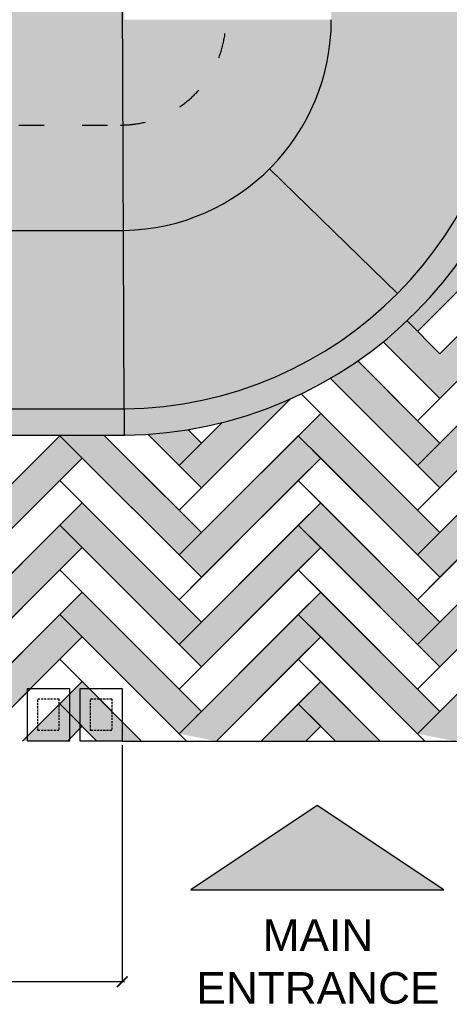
# Model space of a CAD drawing. Header units: millimetres. Extents: x 502444 to 745500, y -417645 to -375189.
# Tile 25 of 208: x 544639 to 546676, y -384041 to -379369. Entities that reach past the tile are written whole.
import ezdxf

# ---------------------------------------------------------------- set-up
doc = ezdxf.new("R2010")
doc.units = ezdxf.units.MM
doc.linetypes.add('ACAD_ISO03W100', pattern=[30, 12, -18])
doc.linetypes.add('DASHED', pattern=[0.75, 0.5, -0.25])
doc.layers.get('Defpoints').update_dxf_attribs({"color": 251})
doc.layers.add('0FM-WS-TEXT', color=7, linetype='Continuous', lineweight=25)
doc.layers.add('G-ANNO-TEXT', color=231, linetype='Continuous', lineweight=9)
doc.layers.add('DIMENSIONS', color=7, linetype='Continuous', lineweight=25, true_color=0xcc0000)
doc.styles.add('Arial_B_4', font='arialbd.ttf', dxfattribs={"height": 800})
doc.styles.add('RS75', font='@Malgun Gothic', dxfattribs={"height": 75})
doc.dimstyles.new('DIM', dxfattribs={"dimtxt": 100, "dimasz": 50, "dimexe": 0, "dimexo": 20, "dimgap": 0, "dimtad": 0, "dimdec": 0, "dimrnd": 5, "dimzin": 0, "dimdsep": 46, "dimtxsty": 'Standard', "dimblk": 'OBLIQUE', "dimcen": 0, "dimdle": 10, "dimadec": 4, "dimazin": 0, "dimtfac": 1, "dimtdec": 0, "dimtofl": 0, "dimtmove": 1, "dimatfit": 3, "dimfxl": 1, "dimtolj": 1, "dimtzin": 0, "dimarcsym": 0})

# ---------------------------------------------------------------- blocks, each defined once
blk = doc.blocks.new('_ArchTick')
at = {"color": 0, "linetype": 'ByBlock', "const_width": 0.15}
blk.add_lwpolyline([(-0.5, -0.5), (0.5, 0.5)], dxfattribs=at)
blk = doc.blocks.new('*D62')
at = {"layer": 'Defpoints', "color": 0, "lineweight": 25, "ltscale": 250, "transparency": 16777216}
for p in [(537649.9, -382792), (545124.9, -382792, 0), (545124.9, -383934)]:
    blk.add_point(p, dxfattribs=at)
at = {"layer": 'DIMENSIONS', "color": 0, "lineweight": -2, "ltscale": 250, "transparency": 16777216}
for p, q in [((537649.9, -382812), (537649.9, -383934)), ((545124.9, -382812), (545124.9, -383934)), ((537639.9, -383934), (541097.1, -383934)), ((545134.9, -383934), (541677.8, -383934))]:
    blk.add_line(p, q, dxfattribs=at)
at = {"layer": 'DIMENSIONS', "color": 0, "lineweight": -2, "ltscale": 250, "transparency": 16777216, "xscale": 50, "yscale": 50, "zscale": 50, "rotation": 180}
blk.add_blockref('_ArchTick', (537649.9, -383934), dxfattribs=at)
at = {"layer": 'DIMENSIONS', "color": 0, "lineweight": -2, "ltscale": 250, "transparency": 16777216, "xscale": 50, "yscale": 50, "zscale": 50}
blk.add_blockref('_ArchTick', (545124.9, -383934), dxfattribs=at)
at = {"layer": 'DIMENSIONS', "color": 0, "ltscale": 250, "transparency": 16777216, "insert": (541387.4, -383934), "char_height": 75, "attachment_point": 5, "style": 'RS75'}
blk.add_mtext('\\A1;{\\H2.6667x;7475}', dxfattribs=at)

msp = doc.modelspace()

# ---------------------------------------------------------------- hatches: boundary and pattern name
at = {"layer": '0FM-WS-TEXT', "true_color": 0x9d894d}
h = msp.add_hatch(color=45, dxfattribs=at)
h.dxf.hatch_style = 1
edge = h.paths.add_edge_path()
edge.add_line((539875.63833, -381340.20571), (545135.33907, -381340.20004))
edge.add_arc((545110.19293, -379359.62166), 1980.73801, 270.72740874, 359.81784955)
edge.add_line((547090.92093, -379365.91866), (547088.77352, -377413.80294))
edge.add_line((547088.77352, -377413.80294), (546966.7735, -377413.82977))
edge.add_line((546966.7735, -377413.82977), (546966.36443, -379365.89477))
edge.add_arc((545116.48943, -379365.85851), 1849.875, 270.54700365, 359.99887693, ccw=False)
edge.add_line((545134.14994, -381215.64921), (539875.63833, -381215.64921))
edge.add_arc((539875.63833, -379365.64921), 1850, 180, 270, ccw=False)
edge.add_line((538025.63833, -379365.64921), (538025.63833, -377415.74738))
edge.add_line((538025.63833, -377415.74738), (537901.10823, -377415.74738))
edge.add_line((537901.10823, -377415.74738), (537901.58135, -379410.06141))
edge.add_arc((539875.63833, -379365.64921), 1974.5565, 181.2888192, 269.99999999)
at = {"layer": '0FM-WS-TEXT', "true_color": 0x5a422b}
h = msp.add_hatch(color=49, dxfattribs=at)
h.dxf.hatch_style = 1
edge = h.paths.add_edge_path()
edge.add_arc((550556.05991, -377533.73709), 3590.20016, 178.71312369, 181.2628629, ccw=False)
edge.add_arc((547067.87, -377435.95914), 102.54863, 170.34986066, 189.62612593, ccw=False)
edge.add_line((546966.77246, -377418.76876), (546116.5166, -377418.76014))
edge.add_line((546116.5166, -377418.76014), (546116.39089, -379368.66242))
edge.add_line((546116.39089, -379368.66242), (546966.36448, -379365.64985))
edge.add_line((546966.36448, -379365.64985), (546966.73179, -377612.8627))
edge = h.paths.add_edge_path()
edge.add_line((546966.36442, -379365.64985), (546116.39089, -379368.66242))
edge.add_line((546116.39089, -379368.66242), (546116.39088, -379368.82015))
edge.add_arc((545116.39088, -379368.82015), 1000, -88.98091139, 0, ccw=False)
edge.add_line((545134.17639, -380368.66198), (545134.14994, -381215.64921))
edge.add_arc((545116.48943, -379365.85851), 1849.875, 270.54700365, 360.00646302)
h.paths.add_polyline_path([(545134.17639, -380368.66198), (542734.17639, -380368.66198), (542734.14994, -381215.64921), (545134.14994, -381215.64921)])
h.paths.add_polyline_path([(542734.17639, -380368.66198), (542235.09605, -380368.66198), (542235.09605, -381215.64921), (542734.14994, -381215.64921)])
edge = h.paths.add_edge_path()
edge.add_line((542235.09605, -380368.66198), (539835.09605, -380368.66198))
edge.add_line((539835.09605, -380368.66198), (539835.09605, -381215.20492))
edge.add_arc((539875.63833, -379365.64921), 1850, 268.74427717, 270)
edge.add_line((539875.63833, -381215.64921), (542235.09605, -381215.64921))
edge.add_line((542235.09605, -381215.64921), (542235.09605, -380368.66198))
edge = h.paths.add_edge_path()
edge.add_arc((539875.66477, -379368.66198), 1000, 180, 267.6749454, ccw=False)
edge.add_line((538875.66477, -379368.66198), (538025.66477, -379365.64931))
edge.add_line((538025.66477, -379365.64931), (538025.66477, -379375.54121))
edge.add_arc((539875.63833, -379365.64921), 1850, 180.30636356, 268.74427717)
edge.add_line((539835.09605, -381215.20492), (539835.09605, -380367.83873))
h.paths.add_polyline_path([(538875.66477, -377418.76014), (538025.66477, -377418.76014), (538025.66477, -379365.64931), (538875.66477, -379368.66198)])
h.paths.add_polyline_path([(543791.95931, -381143.21876), (543935.54731, -381143.21876), (543935.54731, -380937.14782), (543791.95931, -380937.14782)], flags=16)
h = msp.add_hatch(color=49, dxfattribs=at)
h.dxf.hatch_style = 1
h.paths.add_polyline_path([(542235.09605, -377418.76014), (541035.09605, -377418.76014), (541035.09605, -380368.66198), (542235.09605, -380368.66198)])
h.paths.add_polyline_path([(542734.17639, -377418.76014), (542235.09605, -377418.76014), (542235.09605, -380368.66198), (542734.17639, -380368.66198)])
h.paths.add_polyline_path([(543934.17639, -377418.76014), (542734.17639, -377418.76014), (542734.17639, -380368.66198), (543934.17639, -380368.66198)])
h.paths.add_polyline_path([(545134.17639, -377418.76014), (543934.17639, -377418.76014), (543934.17639, -380368.66198), (545134.17639, -380368.66198)])
h.paths.add_polyline_path([(546031.73478, -378727.66964), (546031.73478, -378077.1185), (545624.12145, -378077.1185), (545624.12145, -378727.66964)])
h = msp.add_hatch(color=49, dxfattribs=at)
h.dxf.hatch_style = 1
edge = h.paths.add_edge_path()
edge.add_line((546116.39088, -379368.82015), (545134.17639, -379368.63648))
edge.add_line((545134.17639, -379368.63648), (545134.17638, -380368.82071))
edge.add_arc((545129.86661, -379382.21492), 986.6152, 270.25028279, 360.77789936)
h = msp.add_hatch(color=49, dxfattribs=at)
h.dxf.hatch_style = 1
h.paths.add_polyline_path([(547197.37422, -381449.26879), (547091.3082, -381343.20278), (546525.62278, -381908.8882), (546631.6888, -382014.95422)])
h.paths.add_polyline_path([(546066.00337, -381237.13676), (545959.93735, -381343.20278), (546066.00337, -381449.26879), (546525.62278, -381908.8882), (546631.6888, -381802.82218)])
h.paths.add_polyline_path([(546066.00337, -381449.26879), (545959.93735, -381343.20278), (545500.31795, -381802.82218), (545394.25193, -381908.8882), (545500.31795, -382014.95422)])
h.paths.add_polyline_path([(547197.37422, -381025.00473), (547091.3082, -380918.93871), (546631.6888, -381378.55812), (546525.62278, -381484.62413), (546631.6888, -381590.69015)])
edge = h.paths.add_edge_path()
edge.add_line((546525.62278, -381272.4921), (546241.53451, -380988.40383))
edge.add_arc((545116.48943, -379365.85851), 1974.4315, 300.27725486, 304.73677522, ccw=False)
edge.add_line((546111.96785, -381070.96921), (546525.62278, -381484.62413))
edge.add_line((546525.62278, -381484.62413), (546631.6888, -381378.55812))
edge.add_line((546631.6888, -381378.55812), (546525.62278, -381272.4921))
h.paths.add_polyline_path([(547197.37422, -380600.74066), (547091.3082, -380494.67464), (546631.6888, -380954.29405), (546525.62278, -381060.36006), (546631.6888, -381166.42608)])
edge = h.paths.add_edge_path()
edge.add_arc((545116.48943, -379365.85851), 1974.4315, 309.13416198, 313.5283054, ccw=False)
edge.add_line((546362.62898, -380897.36626), (546525.62278, -381060.36006))
edge.add_line((546525.62278, -381060.36006), (546631.6888, -380954.29405))
edge.add_line((546631.6888, -380954.29405), (546476.30576, -380797.38892))
edge = h.paths.add_edge_path()
edge.add_line((547197.37422, -380176.47659), (547091.3082, -380070.41057))
edge.add_line((547091.3082, -380070.41057), (546849.15431, -380312.56446))
edge.add_arc((545117.54403, -379366.66954), 1973.11717, 313.5223219, 331.35435518, ccw=False)
edge.add_line((546476.30576, -380797.38892), (546525.62278, -380848.22803))
edge.add_line((546525.62278, -380848.22803), (547197.37422, -380176.47659))
h = msp.add_hatch(color=49, dxfattribs=at)
h.dxf.hatch_style = 1
edge = h.paths.add_edge_path()
edge.add_arc((545116.48943, -379365.85851), 1974.4315, 284.12322698, 294.10638987, ccw=False)
edge.add_line((545598.26684, -381280.60923), (545394.25193, -381484.62413))
edge.add_line((545394.25193, -381484.62413), (545500.31795, -381590.69015))
edge.add_line((545500.31795, -381590.69015), (545922.91095, -381168.09715))
h = msp.add_hatch(color=49, dxfattribs=at)
h.dxf.hatch_style = 1
edge = h.paths.add_edge_path()
edge.add_arc((544934.61528, -365468.46279), 15872.07209, 269.628015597, 270.372108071, ccw=False)
edge.add_line((544831.56892, -381340.20036), (544828.5665, -381343.20278))
edge.add_line((544828.5665, -381343.20278), (545394.25193, -381908.8882))
edge.add_line((545394.25193, -381908.8882), (545500.31795, -381802.82218))
edge.add_line((545500.31795, -381802.82218), (545037.6959, -381340.20014))
h.paths.add_polyline_path([(544934.63252, -381449.26879), (544828.5665, -381343.20278), (544262.88108, -381908.8882), (544368.9471, -382014.95422)])
h.paths.add_polyline_path([(543906.32627, -381340.20136), (543697.19565, -381343.20278), (544262.88108, -381908.8882), (544368.9471, -381802.82218)])
h.paths.add_polyline_path([(543803.26167, -381449.26879), (543697.19565, -381343.20278), (543237.57625, -381802.82218), (543131.51023, -381908.8882), (543237.57625, -382014.95422)])
h.paths.add_polyline_path([(542774.95664, -381340.20258), (542562.82484, -381340.20281), (543131.51023, -381908.8882), (543237.57625, -381802.82218)])
h.paths.add_polyline_path([(542671.89082, -381449.26879), (542565.8248, -381343.20278), (542000.13938, -381908.8882), (542106.2054, -382014.95422)])
h.paths.add_polyline_path([(541643.58702, -381340.20381), (541434.45395, -381343.20278), (542000.13938, -381908.8882), (542106.2054, -381802.82218)])
h.paths.add_polyline_path([(541540.51997, -381449.26879), (541434.45395, -381343.20278), (540868.76853, -381908.8882), (540974.83455, -382014.95422)])
h = msp.add_hatch(color=49, dxfattribs=at)
h.dxf.hatch_style = 1
h.paths.add_polyline_path([(545500.31795, -381378.55812), (545436.02242, -381314.26259, -0.0242719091), (545245.68628, -381336.05849), (545394.25193, -381484.62413)])
h = msp.add_hatch(color=49, dxfattribs=at)
h.dxf.hatch_style = 1
h.paths.add_polyline_path([(544934.63252, -381661.40083), (544828.5665, -381767.46685), (545394.25193, -382333.15227), (545500.31795, -382227.08625)])
h.paths.add_polyline_path([(544934.63252, -381873.53286), (544828.5665, -381767.46685), (544262.88108, -382333.15227), (544368.9471, -382439.21829)])
h.paths.add_polyline_path([(543803.26167, -381661.40083), (543697.19565, -381767.46685), (544262.88108, -382333.15227), (544368.9471, -382227.08625)])
h.paths.add_polyline_path([(543803.26167, -381873.53286), (543697.19565, -381767.46685), (543237.57625, -382227.08625), (543131.51023, -382333.15227), (543237.57625, -382439.21829)])
h.paths.add_polyline_path([(542671.89082, -381661.40083), (542565.8248, -381767.46685), (543131.51023, -382333.15227), (543237.57625, -382227.08625)])
h.paths.add_polyline_path([(542671.89082, -381873.53286), (542565.8248, -381767.46685), (542106.2054, -382227.08625), (542000.13938, -382333.15227), (542106.2054, -382439.21829)])
h = msp.add_hatch(color=49, dxfattribs=at)
h.dxf.hatch_style = 1
h.paths.add_polyline_path([(547197.37422, -381873.53286), (547091.3082, -381767.46685), (546631.6888, -382227.08625), (546525.62278, -382333.15227), (546631.6888, -382439.21829), (547091.3082, -381979.59888)])
h.paths.add_polyline_path([(546525.62278, -382121.02024), (546066.00337, -381661.40083), (545959.93735, -381767.46685), (546525.62278, -382333.15227), (546631.6888, -382227.08625)])
h = msp.add_hatch(color=49, dxfattribs=at)
h.dxf.hatch_style = 1
h.paths.add_polyline_path([(546066.00337, -381873.53286), (545959.93735, -381767.46685), (545500.31795, -382227.08625), (545394.25193, -382333.15227), (545500.31795, -382439.21829)])
h = msp.add_hatch(color=49, dxfattribs=at)
h.dxf.hatch_style = 1
h.paths.add_polyline_path([(544934.63252, -382297.79693), (544828.5665, -382191.73091), (544262.88108, -382757.41634), (544440.40385, -382792.0256)])
h.paths.add_polyline_path([(543803.26167, -382085.6649), (543697.19565, -382191.73091), (544179.44303, -382673.97829), (544262.88108, -382757.41634), (544368.9471, -382651.35032)])
h.paths.add_polyline_path([(543803.26167, -382297.79693), (543697.19565, -382191.73091), (543131.51023, -382757.41634), (543309.033, -382792.0256)])
h.paths.add_polyline_path([(542671.89082, -382085.6649), (542565.8248, -382191.73091), (543048.07218, -382673.97829), (543131.51023, -382757.41634), (543237.57625, -382651.35032)])
h.paths.add_polyline_path([(542671.89082, -382297.79693), (542565.8248, -382191.73091), (542000.13938, -382757.41634), (542177.66215, -382792.0256)])
h.paths.add_polyline_path([(541540.51997, -382085.6649), (541434.45395, -382191.73091), (542000.13938, -382757.41634), (542000.13938, -382757.41634), (542106.2054, -382651.35032)])
h.paths.add_polyline_path([(541540.51997, -382297.79693), (541434.45395, -382191.73091), (540868.76853, -382757.41634), (540903.37779, -382792.0256), (541046.2913, -382792.0256)])
h = msp.add_hatch(color=49, dxfattribs=at)
h.dxf.hatch_style = 1
h.paths.add_polyline_path([(547197.37422, -382297.79693), (547091.3082, -382191.73091), (546525.62278, -382757.41634), (546703.14555, -382792.0256)])
h.paths.add_polyline_path([(546066.00337, -382085.6649), (545959.93735, -382191.73091), (546442.18473, -382673.97829), (546525.62278, -382757.41634), (546631.6888, -382651.35032)])
h.paths.add_polyline_path([(546066.00337, -382297.79693), (545959.93735, -382191.73091), (545394.25193, -382757.41634), (545571.7747, -382792.0256)])
h.paths.add_polyline_path([(544934.63252, -382085.6649), (544828.5665, -382191.73091), (545310.81388, -382673.97829), (545394.25193, -382757.41634), (545500.31795, -382651.35032)])
h = msp.add_hatch(color=49, dxfattribs=at)
h.dxf.hatch_style = 1
h.paths.add_polyline_path([(545138.17456, -382713.47101), (545088.17456, -382663.47101), (545088.17456, -382742.0256), (544988.17456, -382742.0256), (544988.17456, -382592.0256), (545016.72915, -382592.0256), (544966.72915, -382542.0256), (544938.17456, -382542.0256), (544938.17456, -382725.60304), (545004.59712, -382792.0256), (545138.17456, -382792.0256)])
h.paths.add_polyline_path([(545138.17456, -382713.47101), (545138.17456, -382792.0256), (545188.17456, -382792.0256), (545188.17456, -382763.47101)])
h.paths.add_polyline_path([(545188.17456, -382763.47101), (545188.17456, -382792.0256), (545216.72915, -382792.0256)])
h.paths.add_polyline_path([(545088.17456, -382663.47101), (545016.72915, -382592.0256), (544988.17456, -382592.0256), (544988.17456, -382742.0256), (545088.17456, -382742.0256)], flags=17)
h.paths.add_polyline_path([(544938.17456, -382542.0256), (544966.72915, -382542.0256), (544934.63252, -382509.92897), (544888.17456, -382556.38692), (544888.17456, -382675.60304), (544938.17456, -382725.60304)])
h.paths.add_polyline_path([(544888.17456, -382556.38692), (544838.17456, -382606.38692), (544838.17456, -382625.60304), (544888.17456, -382675.60304)])
h.paths.add_polyline_path([(544934.63252, -382722.061), (544888.17456, -382675.60304), (544888.17456, -382768.51896)])
h.paths.add_polyline_path([(544888.17456, -382675.60304), (544838.17456, -382625.60304), (544838.17456, -382742.0256), (544738.17456, -382742.0256), (544738.17456, -382706.38692), (544688.17456, -382756.38692), (544688.17456, -382792.0256), (544864.66792, -382792.0256), (544888.17456, -382768.51896)])
h.paths.add_polyline_path([(544838.17456, -382625.60304), (544828.5665, -382615.99498), (544738.17456, -382706.38692), (544738.17456, -382742.0256), (544838.17456, -382742.0256)])
h.paths.add_polyline_path([(544688.17456, -382756.38692), (544652.53589, -382792.0256), (544688.17456, -382792.0256)])
h.paths.add_polyline_path([(544838.17456, -382606.38692), (544828.5665, -382615.99498), (544838.17456, -382625.60304)])
h = msp.add_hatch(color=49, dxfattribs=at)
h.dxf.hatch_style = 1
h.paths.add_polyline_path([(546269.54541, -382713.47101), (546219.54541, -382663.47101), (546219.54541, -382742.0256), (546119.54541, -382742.0256), (546119.54541, -382592.0256), (546148.1, -382592.0256), (546098.1, -382542.0256), (546069.54541, -382542.0256), (546069.54541, -382725.60304), (546135.96797, -382792.0256), (546269.54541, -382792.0256)])
h.paths.add_polyline_path([(546269.54541, -382713.47101), (546269.54541, -382792.0256), (546319.54541, -382792.0256), (546319.54541, -382763.47101)])
h.paths.add_polyline_path([(546319.54541, -382763.47101), (546319.54541, -382792.0256), (546348.1, -382792.0256)])
h.paths.add_polyline_path([(546219.54541, -382663.47101), (546148.1, -382592.0256), (546119.54541, -382592.0256), (546119.54541, -382742.0256), (546219.54541, -382742.0256)], flags=17)
h.paths.add_polyline_path([(546069.54541, -382542.0256), (546098.1, -382542.0256), (546066.00337, -382509.92897), (546019.54541, -382556.38692), (546019.54541, -382675.60304), (546069.54541, -382725.60304)])
h.paths.add_polyline_path([(546019.54541, -382556.38692), (545969.54541, -382606.38692), (545969.54541, -382625.60304), (546019.54541, -382675.60304)])
h.paths.add_polyline_path([(546066.00337, -382722.061), (546019.54541, -382675.60304), (546019.54541, -382768.51896)])
h.paths.add_polyline_path([(546019.54541, -382675.60304), (545969.54541, -382625.60304), (545969.54541, -382742.0256), (545869.54541, -382742.0256), (545869.54541, -382706.38692), (545819.54541, -382756.38692), (545819.54541, -382792.0256), (545996.03877, -382792.0256), (546019.54541, -382768.51896)])
h.paths.add_polyline_path([(545969.54541, -382625.60304), (545959.93735, -382615.99498), (545869.54541, -382706.38692), (545869.54541, -382742.0256), (545969.54541, -382742.0256)])
h.paths.add_polyline_path([(545819.54541, -382756.38692), (545783.90674, -382792.0256), (545819.54541, -382792.0256)])
h.paths.add_polyline_path([(545969.54541, -382606.38692), (545959.93735, -382615.99498), (545969.54541, -382625.60304)])
at = {"layer": '0FM-WS-TEXT'}
h = msp.add_hatch(color=256, dxfattribs=at)
h.dxf.hatch_style = 1
h.paths.add_polyline_path([(546049.91156, -383097.41712), (545449.91156, -383497.41712), (546649.91156, -383497.41712)])

# ---------------------------------------------------------------- linework, layer by layer
at = {"lineweight": 30}
for p, q in [((545134.14994, -381215.43403, 0), (545118.55113, -377418.76014, 0)), ((545823.49766, -380075.92693, 0), (546430.79568, -380667.6406, 0)), ((539835.09605, -380368.66198, 0), (545134.17639, -380368.66198, 0))]:
    msp.add_line(p, q, dxfattribs=at)
at = {"linetype": 'ACAD_ISO03W100', "ltscale": 10}
msp.add_line((539835.09605, -379868.66198, 0), (545128.96664, -379868.66198, 0), dxfattribs=at)
msp.add_line((539875.63833, -381215.64921, 0), (545134.14994, -381215.64921, 0))
at = {"elevation": 0}
msp.add_lwpolyline([(537901.08183, -379365.64921, 0.4142135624), (539875.63833, -381340.20571), (545135.33907, -381340.20004, 0.4114281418), (547090.92093, -379365.80395)], format="xyb", dxfattribs=at)
at = {"linetype": 'ACAD_ISO03W100', "ltscale": 10}
msp.add_arc((545116.39088, -379368.82015, 0), 500, 270, 0, dxfattribs=at)
msp.add_arc((545116.48943, -379365.85851, 0), 1849.875, 270.54700365, 0.00158351)
at = {"lineweight": 30}
msp.add_arc((545116.11144, -379368.70441, 0), 1000.27944, 271.03481197, 359.99337018, dxfattribs=at)
at = {"layer": '0FM-WS-TEXT'}
for p, q in [((545134.14994, -381215.64921, 0), (545134.14994, -381340.20004, 0)), ((545124.94946, -382792.0256, 0), (546974.87365, -382792.0256))]:
    msp.add_line(p, q, dxfattribs=at)
at = {"layer": '0FM-WS-TEXT', "elevation": 0}
for points in [[(546887.70451, -380274.01426), (547091.3082, -380070.41057), (547197.37422, -380176.47659), (546525.62278, -380848.22803)], [(546525.62278, -380848.22803), (547091.3082, -380282.54261), (547197.37422, -380388.60862), (546631.6888, -380954.29405), (546475.52495, -380798.13021)], [(546241.53451, -380988.40383), (546525.62278, -381272.4921), (546631.6888, -381166.42608), (546362.62898, -380897.36626)], [(546111.96785, -381070.96921), (546525.62278, -381484.62413), (546631.6888, -381378.55812), (546241.53451, -380988.40383)], [(545973.47583, -381144.60922), (546066.00337, -381237.13676), (545500.31795, -381802.82218), (545394.25193, -381696.75617), (545766.9222, -381324.08589)], [(545922.91095, -381168.09715), (545500.31795, -381590.69015), (545394.25193, -381484.62413), (545459.0025, -381419.87356)], [(546027.77955, -381411.04497), (546525.62278, -381908.8882), (546631.6888, -381802.82218), (546066.00337, -381237.13676)], [(545598.26684, -381280.60923), (545500.31795, -381378.55812), (545436.02242, -381314.26259), (545436.02242, -381314.26259)], [(544831.56892, -381340.20036), (544368.9471, -381802.82218), (544262.88108, -381696.75617), (544487.03534, -381472.6019)], [(544934.63252, -381449.26879), (544828.5665, -381555.33481), (545394.25193, -382121.02024), (545500.31795, -382014.95422), (544828.5665, -381343.20278)], [(545037.6959, -381340.20014), (545394.25193, -381696.75617), (545500.31795, -381590.69015), (545245.68628, -381336.05849)], [(545245.68628, -381336.05849), (545394.25193, -381484.62413), (545500.31795, -381378.55812), (545436.02242, -381314.26259)], [(544934.63252, -381449.26879), (544368.9471, -382014.95422), (544262.88108, -381908.8882), (544699.16738, -381472.6019)], [(544957.96563, -381472.6019), (544957.96563, -381472.6019), (545394.25193, -381908.8882), (545500.31795, -381802.82218), (545163.11166, -381465.6159)], [(545477.68998, -382673.97829), (545500.31795, -382651.35032), (544934.63252, -382085.6649), (544828.5665, -382191.73091), (545428.86119, -382792.0256)], [(546609.06083, -382673.97829), (546631.6888, -382651.35032), (546066.00337, -382085.6649), (545959.93735, -382191.73091), (546560.23204, -382792.0256)], [(544262.88108, -382757.41634), (544828.5665, -382191.73091), (544934.63252, -382297.79693), (544440.40385, -382792.0256)], [(545394.25193, -382757.41634), (545959.93735, -382191.73091), (546066.00337, -382297.79693), (545571.7747, -382792.0256)], [(546525.62278, -382757.41634), (547091.3082, -382191.73091), (547197.37422, -382297.79693), (546821.19286, -382673.97829)], [(545428.86119, -382792.0256), (544934.63252, -382297.79693), (544828.5665, -382403.86295), (545216.72915, -382792.0256)], [(546560.23204, -382792.0256), (546066.00337, -382297.79693), (545959.93735, -382403.86295), (546348.1, -382792.0256)], [(544438.88983, -382793.53962), (544828.5665, -382403.86295), (544934.63252, -382509.92897), (544652.53589, -382792.0256)], [(545570.26068, -382793.53962), (545959.93735, -382403.86295), (546066.00337, -382509.92897), (545783.90674, -382792.0256)], [(545216.72915, -382792.0256), (544934.63252, -382509.92897), (544828.5665, -382615.99498), (545004.59712, -382792.0256)], [(546348.1, -382792.0256), (546066.00337, -382509.92897), (545959.93735, -382615.99498), (546135.96797, -382792.0256)], [(544652.53589, -382792.0256), (544828.5665, -382615.99498), (544934.63252, -382722.061), (544864.66792, -382792.0256)], [(545783.90674, -382792.0256), (545959.93735, -382615.99498), (546066.00337, -382722.061), (545996.03877, -382792.0256)]]:
    msp.add_lwpolyline(points, dxfattribs=at)
for points in [[(546631.6888, -381378.55812), (546525.62278, -381272.4921), (547091.3082, -380706.80667), (547197.37422, -380812.87269)], [(546631.6888, -381590.69015), (546525.62278, -381484.62413), (547091.3082, -380918.93871), (547197.37422, -381025.00473)], [(546631.6888, -381802.82218), (546525.62278, -381696.75617), (547091.3082, -381131.07074), (547197.37422, -381237.13676)], [(545500.31795, -382014.95422), (545394.25193, -381908.8882), (545959.93735, -381343.20278), (546066.00337, -381449.26879)], [(546631.6888, -382014.95422), (546525.62278, -381908.8882), (547091.3082, -381343.20278), (547197.37422, -381449.26879)], [(546525.62278, -382121.02024), (546631.6888, -382014.95422), (546066.00337, -381449.26879), (545959.93735, -381555.33481)], [(544368.9471, -382227.08625), (544262.88108, -382121.02024), (544828.5665, -381555.33481), (544934.63252, -381661.40083)], [(545500.31795, -382227.08625), (545394.25193, -382121.02024), (545959.93735, -381555.33481), (546066.00337, -381661.40083)], [(546631.6888, -382227.08625), (546525.62278, -382121.02024), (547091.3082, -381555.33481), (547197.37422, -381661.40083)], [(545394.25193, -382333.15227), (545500.31795, -382227.08625), (544934.63252, -381661.40083), (544828.5665, -381767.46685)], [(546525.62278, -382333.15227), (546631.6888, -382227.08625), (546066.00337, -381661.40083), (545959.93735, -381767.46685)], [(544368.9471, -382439.21829), (544262.88108, -382333.15227), (544828.5665, -381767.46685), (544934.63252, -381873.53286)], [(545500.31795, -382439.21829), (545394.25193, -382333.15227), (545959.93735, -381767.46685), (546066.00337, -381873.53286)], [(546631.6888, -382439.21829), (546525.62278, -382333.15227), (547091.3082, -381767.46685), (547197.37422, -381873.53286)], [(545394.25193, -382545.28431), (545500.31795, -382439.21829), (544934.63252, -381873.53286), (544828.5665, -381979.59888)], [(546525.62278, -382545.28431), (546631.6888, -382439.21829), (546066.00337, -381873.53286), (545959.93735, -381979.59888)], [(544368.9471, -382651.35032), (544262.88108, -382545.28431), (544828.5665, -381979.59888), (544934.63252, -382085.6649)], [(545500.31795, -382651.35032), (545394.25193, -382545.28431), (545959.93735, -381979.59888), (546066.00337, -382085.6649)], [(546631.6888, -382651.35032), (546525.62278, -382545.28431), (547091.3082, -381979.59888), (547197.37422, -382085.6649)], [(544874.94946, -382792.0256), (544674.94946, -382792.0256), (544674.94946, -382542.0256), (544874.94946, -382542.0256)], [(545124.94946, -382792.0256), (544924.94946, -382792.0256), (544924.94946, -382542.0256), (545124.94946, -382542.0256)], [(546649.91156, -383497.41712), (546049.91156, -383097.41712), (545449.91156, -383497.41712)]]:
    msp.add_lwpolyline(points, close=True, dxfattribs=at)
at = {"layer": '0FM-WS-TEXT', "linetype": 'DASHED', "ltscale": 20, "elevation": 0}
for points in [[(544724.94946, -382592.0256), (544824.94946, -382592.0256), (544824.94946, -382742.0256), (544724.94946, -382742.0256)], [(544974.94946, -382592.0256), (545074.94946, -382592.0256), (545074.94946, -382742.0256), (544974.94946, -382742.0256)]]:
    msp.add_lwpolyline(points, close=True, dxfattribs=at)

# ---------------------------------------------------------------- texts
at = {"layer": 'G-ANNO-TEXT', "color": 7, "insert": (545191.70707, -383638.46105, 0), "char_height": 150, "width": 1722.2961842, "attachment_point": 1, "style": 'Arial_B_4'}
msp.add_mtext('\\pxqc;{\\fArial|b0|i0|c0|p34;MAIN \\PENTRANCE}', dxfattribs=at)

# ---------------------------------------------------------------- dimensions: what is measured, and where the dimension line sits
at = {"layer": 'DIMENSIONS', "color": 252, "ltscale": 250, "true_color": 0x939598}
dim = msp.add_aligned_dim(p1=(537649.94946, -382792.0256), p2=(545124.94946, -382792.0256, 0), distance=-1141.95909, text='{\\H2.6667x;<>}', dimstyle='DIM', override={"dimtxt": 60, "dimtxsty": 'RS75', "dimblk1": 'ArchTick', "dimblk2": 'ArchTick', "dimsah": 1}, dxfattribs=at)
dim.commit()
dim.dimension.update_dxf_attribs({"geometry": '*D62', "text_midpoint": (541387.44946, -383933.98469)})

doc.saveas('drawing.dxf')
